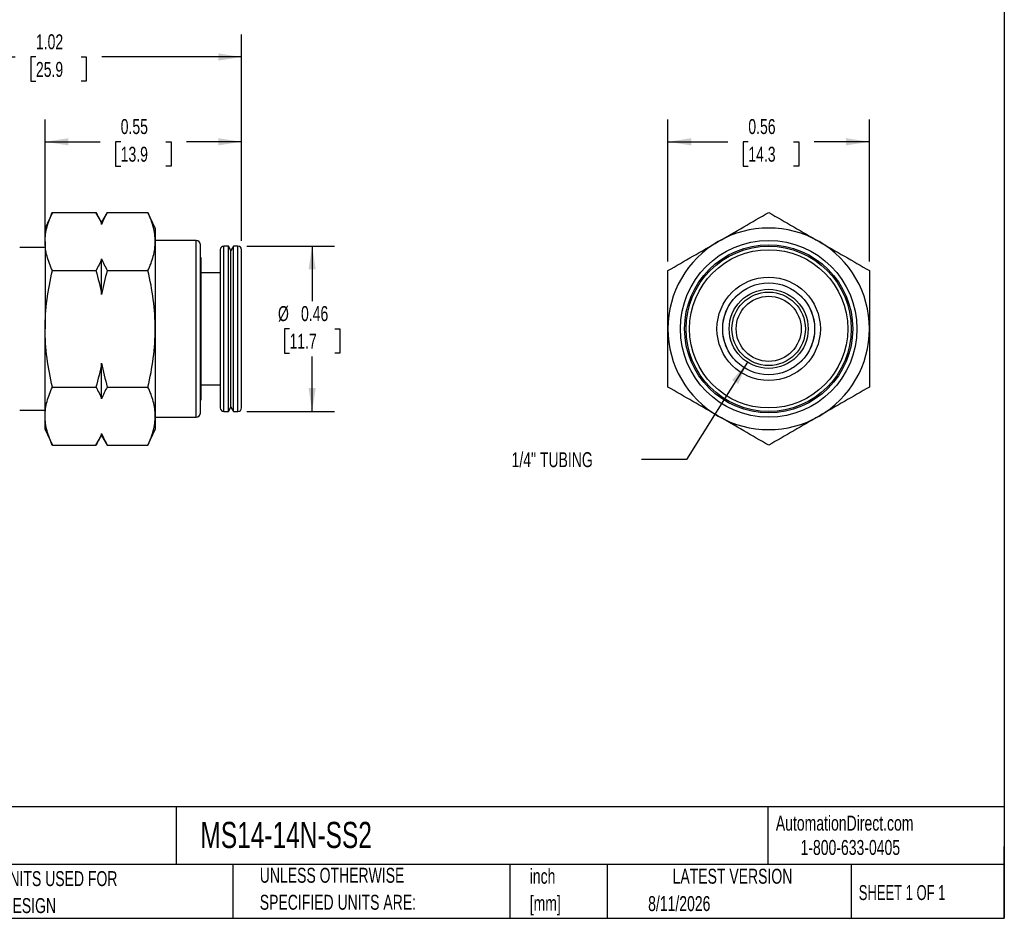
# Model space of a CAD drawing. Header units: inches. Extents: x 0.12 to 5.38, y 0.12 to 4.12.
# Tile 2 of 3: x 2.63 to 5.38, y 0.12 to 2.63. Entities that reach past the tile are written whole.
import ezdxf

# ---------------------------------------------------------------- set-up
doc = ezdxf.new("R2010")
doc.units = ezdxf.units.IN
doc.header["$LTSCALE"] = 0.5
doc.header["$MEASUREMENT"] = 0
doc.linetypes.add('SLD-Solid', pattern=[0])
doc.layers.add('DIMENSIONS', color=140, linetype='SLD-Solid', lineweight=25)
doc.layers.add('TEXT', color=140, linetype='SLD-Solid', lineweight=25)
doc.styles.add('SLDTEXTSTYLE0', font='TXT', dxfattribs={"width": 0.7})
doc.styles.add('SLDTEXTSTYLE1', font='TXT', dxfattribs={"width": 0.65})
doc.dimstyles.new('SLDDIMSTYLE0', dxfattribs={"dimtxt": 0.04248, "dimasz": 0.065, "dimexe": 0, "dimexo": 0.0625, "dimgap": 0.01062, "dimtad": 0, "dimtih": 1, "dimtoh": 1, "dimrnd": 1e-09, "dimzin": 12, "dimdsep": 46, "dimtxsty": 'SLDTEXTSTYLE0', "dimsah": 1, "dimcen": 0.09, "dimadec": 0, "dimazin": 3, "dimtfac": 1, "dimtofl": 0, "dimtmove": 0, "dimatfit": 3, "dimfxl": 0, "dimfrac": 2, "dimtolj": 1, "dimtzin": 12, "dimarcsym": 0})
doc.dimstyles.new('SLDDIMSTYLE1', dxfattribs={"dimtxt": 0.04248, "dimasz": 0.065, "dimexe": 0, "dimexo": 0.0625, "dimgap": 0.01062, "dimtad": 0, "dimtih": 1, "dimtoh": 1, "dimrnd": 1e-09, "dimdsep": 46, "dimtxsty": 'SLDTEXTSTYLE0', "dimsah": 1, "dimcen": 0.09, "dimadec": 0, "dimazin": 2, "dimtfac": 1, "dimtofl": 0, "dimtmove": 0, "dimatfit": 3, "dimfxl": 0, "dimfrac": 2, "dimtolj": 1, "dimtzin": 12, "dimarcsym": 0})
doc.dimstyles.new('SLDDIMSTYLE2', dxfattribs={"dimtxt": 0.04248, "dimasz": 0.065, "dimexe": 0, "dimexo": 0.0625, "dimgap": 0.01062, "dimtad": 0, "dimtih": 1, "dimtoh": 1, "dimrnd": 1e-09, "dimzin": 12, "dimdsep": 46, "dimtxsty": 'SLDTEXTSTYLE0', "dimsah": 1, "dimcen": 0, "dimadec": 0, "dimazin": 3, "dimtfac": 1, "dimtofl": 0, "dimtmove": 0, "dimatfit": 3, "dimfxl": 0, "dimfrac": 2, "dimtolj": 1, "dimtzin": 12, "dimarcsym": 0})

# ---------------------------------------------------------------- blocks, each defined once
blk = doc.blocks.new('SW_NOTE_0')
at = {"layer": 'TEXT', "color": 0, "char_height": 0.04167, "attachment_point": 1, "style": 'SLDTEXTSTYLE0'}
for s, insert in [('inch', (0, 0.0537)), ('[mm]', (0, -0.0215))]:
    blk.add_mtext(s, dxfattribs=dict(at, insert=insert))
blk = doc.blocks.new('SW_NOTE_0_1')
at = {"layer": 'TEXT', "color": 0, "char_height": 0.041667, "attachment_point": 1, "style": 'SLDTEXTSTYLE0'}
for s, insert in [('UNLESS OTHERWISE', (0, 0.0537)), ('SPECIFIED UNITS ARE:', (0, -0.0215))]:
    blk.add_mtext(s, dxfattribs=dict(at, insert=insert))
blk = doc.blocks.new('SW_NOTE_0_5')
at = {"layer": 'TEXT', "color": 0, "char_height": 0.041667, "attachment_point": 1, "style": 'SLDTEXTSTYLE0'}
for s, insert in [('INCH UNITS USED FOR', (0, 0.0537)), ('PART DESIGN', (0, -0.0215))]:
    blk.add_mtext(s, dxfattribs=dict(at, insert=insert))
blk = doc.blocks.new('_D_1')
at = {"layer": 'DIMENSIONS'}
for p, q in [((2.701, 2.0359), (2.701, 2.3513)), ((3.2486, 2.0131), (3.2486, 2.3513)), ((2.701, 2.2888), (2.8541, 2.2888)), ((2.9117, 2.2888), (2.8974, 2.2888)), ((2.8974, 2.2888), (2.8974, 2.2213)), ((3.0379, 2.2888), (3.0522, 2.2888)), ((3.0522, 2.2888), (3.0522, 2.2213)), ((3.2486, 2.2888), (3.0955, 2.2888)), ((2.8974, 2.2213), (2.9117, 2.2213)), ((3.0522, 2.2213), (3.0379, 2.2213))]:
    blk.add_line(p, q, dxfattribs=at)
for points in [[(2.701, 2.2888), (2.766, 2.2788), (2.766, 2.2988)], [(3.2486, 2.2888), (3.1836, 2.2988), (3.1836, 2.2788)]]:
    blk.add_solid(points, dxfattribs=at)
at = {"layer": 'DIMENSIONS', "char_height": 0.04167, "attachment_point": 1, "style": 'SLDTEXTSTYLE0'}
for s, insert in [('0.55', (2.9117, 2.3521)), ('13.9', (2.9117, 2.275))]:
    blk.add_mtext(s, dxfattribs=dict(at, insert=insert))
blk = doc.blocks.new('_D_2')
at = {"layer": 'DIMENSIONS'}
for p, q in [((2.2286, 2.023), (2.2286, 2.5876)), ((3.2486, 2.0131), (3.2486, 2.5876)), ((2.2286, 2.5251), (2.6179, 2.5251)), ((2.6754, 2.5251), (2.6612, 2.5251)), ((2.6612, 2.5251), (2.6612, 2.4576)), ((2.8017, 2.5251), (2.8159, 2.5251)), ((2.8159, 2.5251), (2.8159, 2.4576)), ((3.2486, 2.5251), (2.8592, 2.5251)), ((2.6612, 2.4576), (2.6754, 2.4576)), ((2.8159, 2.4576), (2.8017, 2.4576))]:
    blk.add_line(p, q, dxfattribs=at)
for points in [[(2.2286, 2.5251), (2.2936, 2.5151), (2.2936, 2.5351)], [(3.2486, 2.5251), (3.1836, 2.5351), (3.1836, 2.5151)]]:
    blk.add_solid(points, dxfattribs=at)
at = {"layer": 'DIMENSIONS', "char_height": 0.04167, "attachment_point": 1, "style": 'SLDTEXTSTYLE0'}
for s, insert in [('1.02', (2.6754, 2.5883)), ('25.9', (2.6754, 2.5113))]:
    blk.add_mtext(s, dxfattribs=dict(at, insert=insert))
blk = doc.blocks.new('_D_3')
at = {"layer": 'DIMENSIONS'}
for p, q in [((3.2637, 1.998), (3.5079, 1.998)), ((3.4454, 1.998), (3.4454, 1.8447)), ((3.3823, 1.7676), (3.368, 1.7676)), ((3.368, 1.7676), (3.368, 1.7001)), ((3.5085, 1.7676), (3.5228, 1.7676)), ((3.5228, 1.7676), (3.5228, 1.7001)), ((3.368, 1.7001), (3.3823, 1.7001)), ((3.4454, 1.5373), (3.4454, 1.6906)), ((3.5228, 1.7001), (3.5085, 1.7001)), ((3.2637, 1.5373), (3.5079, 1.5373))]:
    blk.add_line(p, q, dxfattribs=at)
for points in [[(3.4454, 1.998), (3.4354, 1.933), (3.4554, 1.933)], [(3.4454, 1.5373), (3.4554, 1.6023), (3.4354, 1.6023)]]:
    blk.add_solid(points, dxfattribs=at)
at = {"layer": 'DIMENSIONS', "char_height": 0.04167, "attachment_point": 1, "style": 'SLDTEXTSTYLE0'}
for s, insert in [('%%c', (3.3502, 1.8309)), ('0.46', (3.4144, 1.8309)), ('11.7', (3.3823, 1.7538))]:
    blk.add_mtext(s, dxfattribs=dict(at, insert=insert))
blk = doc.blocks.new('_D_4')
at = {"layer": 'DIMENSIONS'}
for p, q in [((4.6593, 1.6744), (4.4886, 1.4038)), ((4.4886, 1.4038), (4.3636, 1.4038))]:
    blk.add_line(p, q, dxfattribs=at)
blk.add_solid([(4.6593, 1.6744), (4.6162, 1.6248), (4.6331, 1.6141)], dxfattribs=at)
at = {"layer": 'DIMENSIONS', "insert": (4.0015, 1.4238), "char_height": 0.041667, "attachment_point": 1, "style": 'SLDTEXTSTYLE0'}
blk.add_mtext('1/4" TUBING', dxfattribs=at)
blk = doc.blocks.new('_D_5')
at = {"layer": 'DIMENSIONS'}
for p, q in [((4.4372, 1.9548), (4.4372, 2.3513)), ((4.999, 1.9548), (4.999, 2.3513)), ((4.4372, 2.2888), (4.6038, 2.2888)), ((4.6614, 2.2888), (4.6471, 2.2888)), ((4.6471, 2.2888), (4.6471, 2.2213)), ((4.7876, 2.2888), (4.8019, 2.2888)), ((4.8019, 2.2888), (4.8019, 2.2213)), ((4.999, 2.2888), (4.8452, 2.2888)), ((4.6471, 2.2213), (4.6614, 2.2213)), ((4.8019, 2.2213), (4.7876, 2.2213))]:
    blk.add_line(p, q, dxfattribs=at)
for points in [[(4.4372, 2.2888), (4.5022, 2.2788), (4.5022, 2.2988)], [(4.999, 2.2888), (4.934, 2.2988), (4.934, 2.2788)]]:
    blk.add_solid(points, dxfattribs=at)
at = {"layer": 'DIMENSIONS', "char_height": 0.04167, "attachment_point": 1, "style": 'SLDTEXTSTYLE0'}
for s, insert in [('0.56', (4.6614, 2.3521)), ('14.3', (4.6614, 2.275))]:
    blk.add_mtext(s, dxfattribs=dict(at, insert=insert))

msp = doc.modelspace()

# ---------------------------------------------------------------- linework, layer by layer
for p, q in [((2.7213, 2.092), (2.701, 2.0485)), ((2.7213, 2.092), (2.8426, 2.092)), ((2.8585, 2.0644), (2.8426, 2.092)), ((2.8744, 2.092), (2.8585, 2.0644)), ((2.8744, 2.092), (2.9878, 2.092)), ((3.0081, 2.0485), (2.9878, 2.092)), ((2.8585, 2.0588), (2.8585, 2.0644)), ((2.701, 2.0109), (2.701, 2.0485)), ((3.0081, 2.0485), (3.0081, 2.0109)), ((2.701, 2.0109), (2.701, 1.7676)), ((3.1223, 2.0137), (3.0081, 2.0137)), ((3.0081, 2.0109), (3.0081, 1.7676)), ((3.1223, 1.5216), (3.1223, 2.0137)), ((2.701, 1.994), (2.6301, 1.994)), ((3.1341, 1.5334), (3.1341, 2.0019)), ((3.1895, 1.6009), (3.1895, 1.9881)), ((3.2122, 1.998), (3.1993, 1.998)), ((3.1993, 1.5934), (3.1993, 1.998)), ((3.219, 1.9861), (3.2122, 1.998)), ((3.2122, 1.5934), (3.2122, 1.998)), ((3.2258, 1.998), (3.219, 1.9861)), ((3.219, 1.6024), (3.219, 1.9861)), ((3.2387, 1.998), (3.2258, 1.998)), ((3.2258, 1.5934), (3.2258, 1.998)), ((3.2387, 1.5934), (3.2387, 1.998)), ((3.2486, 1.6009), (3.2486, 1.9881)), ((2.8585, 1.8635), (2.8585, 1.963)), ((3.1352, 1.9668), (3.1341, 1.9668)), ((3.1352, 1.9668), (3.1352, 1.6198)), ((2.7213, 1.9298), (2.8426, 1.9298)), ((2.8744, 1.9298), (2.9878, 1.9298)), ((3.1895, 1.9237), (3.1352, 1.9237)), ((2.701, 1.5244), (2.701, 1.7676)), ((3.0081, 1.7676), (3.0081, 1.5244)), ((2.8585, 1.5723), (2.8585, 1.6718)), ((3.1352, 1.6198), (3.1341, 1.6198)), ((3.1342, 1.6198), (3.1352, 1.6193)), ((2.7213, 1.6055), (2.8426, 1.6055)), ((2.8744, 1.6055), (2.9878, 1.6055)), ((3.1352, 1.6006), (3.1341, 1.6006)), ((3.1352, 1.6193), (3.1352, 1.6006)), ((3.1352, 1.6115), (3.1895, 1.6115)), ((3.1352, 1.6006), (3.1352, 1.5684)), ((3.1895, 1.5472), (3.1895, 1.6009)), ((3.1993, 1.5373), (3.1993, 1.5934)), ((3.2122, 1.5373), (3.2122, 1.5934)), ((3.219, 1.5491), (3.219, 1.6024)), ((3.2258, 1.5373), (3.2258, 1.5934)), ((3.2387, 1.5373), (3.2387, 1.5934)), ((3.2486, 1.5472), (3.2486, 1.6009)), ((3.1341, 1.5684), (3.1352, 1.5684)), ((2.6301, 1.5413), (2.701, 1.5413)), ((3.1993, 1.5373), (3.2122, 1.5373)), ((3.2122, 1.5373), (3.219, 1.5491)), ((3.219, 1.5491), (3.2258, 1.5373)), ((3.2258, 1.5373), (3.2387, 1.5373)), ((2.701, 1.4867), (2.701, 1.5244)), ((3.0081, 1.5244), (3.0081, 1.4867)), ((3.0081, 1.5216), (3.1223, 1.5216)), ((2.701, 1.4867), (2.7213, 1.4433)), ((2.9878, 1.4433), (3.0081, 1.4867)), ((2.8426, 1.4433), (2.8585, 1.4708)), ((2.8585, 1.4708), (2.8585, 1.4764)), ((2.8585, 1.4708), (2.8744, 1.4433)), ((2.7213, 1.4433), (2.8426, 1.4433)), ((2.8744, 1.4433), (2.9878, 1.4433))]:
    msp.add_line(p, q)
for radius in [0.2461, 0.2343, 0.2303, 0.2205, 0.1441, 0.1281, 0.128, 0.1102, 0.1024, 0.0906]:
    msp.add_circle((4.7181, 1.7676), radius)
for centre, radius, start, end in [((4.7181, 1.7676), 0.2809, 60, 120), ((3.1223, 2.0019), 0.0118, 0, 90), ((4.7181, 1.7676), 0.2809, 120, 180), ((4.7181, 1.7676), 0.2809, 0, 60), ((3.1993, 1.9881), 0.00984, 90, 180), ((3.2387, 1.9881), 0.00984, 0, 90), ((4.7181, 1.7676), 0.2809, 180, 240), ((4.7181, 1.7676), 0.2809, 300, 0), ((3.1993, 1.5472), 0.00984, 180, 270), ((3.2387, 1.5472), 0.00984, 270, 0), ((3.1223, 1.5334), 0.0118, 270, 0), ((4.7181, 1.7676), 0.2809, 240, 300)]:
    msp.add_arc(centre, radius, start, end)
for points in [[(2.701, 2.0109), (2.701, 2.0246), (2.7029, 2.0382), (2.7099, 2.0653), (2.715, 2.0787), (2.7213, 2.092)], [(3.0081, 2.0109), (3.0081, 2.0246), (3.0062, 2.0382), (2.9991, 2.0653), (2.994, 2.0787), (2.9878, 2.092)], [(4.5777, 2.0109), (4.6015, 2.0246), (4.625, 2.0382), (4.6718, 2.0653), (4.695, 2.0787), (4.7181, 2.092)], [(4.7181, 2.092), (4.7412, 2.0787), (4.7645, 2.0653), (4.8113, 2.0382), (4.8348, 2.0246), (4.8586, 2.0109)], [(2.7213, 1.9298), (2.715, 1.9432), (2.7099, 1.9566), (2.7029, 1.9836), (2.701, 1.9972), (2.701, 2.0109)], [(2.9878, 1.9298), (2.994, 1.9432), (2.9991, 1.9566), (3.0062, 1.9836), (3.0081, 1.9972), (3.0081, 2.0109)], [(4.4372, 1.9298), (4.4603, 1.9432), (4.4836, 1.9566), (4.5303, 1.9836), (4.5539, 1.9972), (4.5777, 2.0109)], [(4.8586, 2.0109), (4.8824, 1.9972), (4.9059, 1.9836), (4.9527, 1.9566), (4.9759, 1.9432), (4.999, 1.9298)], [(2.701, 1.7676), (2.701, 1.7951), (2.7029, 1.8223), (2.7099, 1.8763), (2.715, 1.9031), (2.7213, 1.9298)], [(3.0081, 1.7676), (3.0081, 1.7951), (3.0062, 1.8223), (2.9991, 1.8763), (2.994, 1.9031), (2.9878, 1.9298)], [(4.4372, 1.7676), (4.4372, 1.7951), (4.4372, 1.8223), (4.4372, 1.8763), (4.4372, 1.9031), (4.4372, 1.9298)], [(4.999, 1.9298), (4.999, 1.9031), (4.999, 1.8763), (4.999, 1.8223), (4.999, 1.7951), (4.999, 1.7676)], [(2.7213, 1.6055), (2.715, 1.6321), (2.7099, 1.6589), (2.7029, 1.713), (2.701, 1.7402), (2.701, 1.7676)], [(2.9878, 1.6055), (2.994, 1.6321), (2.9991, 1.6589), (3.0062, 1.713), (3.0081, 1.7402), (3.0081, 1.7676)], [(4.4372, 1.6055), (4.4372, 1.6321), (4.4372, 1.6589), (4.4372, 1.713), (4.4372, 1.7402), (4.4372, 1.7676)], [(4.999, 1.7676), (4.999, 1.7402), (4.999, 1.713), (4.999, 1.6589), (4.999, 1.6321), (4.999, 1.6055)], [(2.701, 1.5244), (2.701, 1.5381), (2.7029, 1.5517), (2.7099, 1.5787), (2.715, 1.5921), (2.7213, 1.6055)], [(3.0081, 1.5244), (3.0081, 1.5381), (3.0062, 1.5517), (2.9991, 1.5787), (2.994, 1.5921), (2.9878, 1.6055)], [(4.5777, 1.5244), (4.5539, 1.5381), (4.5303, 1.5517), (4.4836, 1.5787), (4.4603, 1.5921), (4.4372, 1.6055)], [(4.999, 1.6055), (4.9759, 1.5921), (4.9527, 1.5787), (4.9059, 1.5517), (4.8824, 1.5381), (4.8586, 1.5244)], [(2.7213, 1.4433), (2.715, 1.4566), (2.7099, 1.47), (2.7029, 1.497), (2.701, 1.5106), (2.701, 1.5244)], [(2.9878, 1.4433), (2.994, 1.4566), (2.9991, 1.47), (3.0062, 1.497), (3.0081, 1.5106), (3.0081, 1.5244)], [(4.7181, 1.4433), (4.695, 1.4566), (4.6718, 1.47), (4.625, 1.497), (4.6015, 1.5106), (4.5777, 1.5244)], [(4.8586, 1.5244), (4.8348, 1.5106), (4.8113, 1.497), (4.7645, 1.47), (4.7412, 1.4566), (4.7181, 1.4433)]]:
    msp.add_open_spline(points, degree=3, knots=[0, 0, 0, 0, 0.5, 0.5, 1, 1, 1, 1])
for points in [[(2.8426, 2.092), (2.8489, 2.081), (2.8543, 2.07), (2.8585, 2.0588)], [(2.8744, 2.092), (2.868, 2.081), (2.8626, 2.07), (2.8585, 2.0588)], [(2.8585, 1.963), (2.8543, 1.9518), (2.8489, 1.9408), (2.8426, 1.9298)], [(2.8585, 1.963), (2.8626, 1.9518), (2.8681, 1.9408), (2.8744, 1.9298)], [(2.8426, 1.9298), (2.8489, 1.9079), (2.8543, 1.8858), (2.8585, 1.8635)], [(2.8744, 1.9298), (2.868, 1.9079), (2.8626, 1.8858), (2.8585, 1.8635)], [(2.8585, 1.6718), (2.8543, 1.6494), (2.8489, 1.6273), (2.8426, 1.6055)], [(2.8585, 1.6718), (2.8626, 1.6494), (2.8681, 1.6273), (2.8744, 1.6055)], [(2.8426, 1.6055), (2.8489, 1.5945), (2.8543, 1.5834), (2.8585, 1.5723)], [(2.8744, 1.6055), (2.868, 1.5945), (2.8626, 1.5834), (2.8585, 1.5723)], [(2.8585, 1.4764), (2.8543, 1.4653), (2.8489, 1.4542), (2.8426, 1.4433)], [(2.8585, 1.4764), (2.8626, 1.4653), (2.8681, 1.4542), (2.8744, 1.4433)]]:
    msp.add_open_spline(points, degree=3)
at = {"layer": 'TEXT'}
for p, q in [((5.375, 4.125), (5.375, 0.125)), ((5.375, 0.4356), (0.125, 0.4356)), ((3.0661, 0.4356), (3.0661, 0.275)), ((4.7161, 0.4356), (4.7161, 0.275)), ((5.375, 0.125), (5.375, 0.325)), ((5.375, 0.275), (0.125, 0.275)), ((3.224, 0.275), (3.224, 0.125)), ((3.9965, 0.275), (3.9965, 0.125)), ((4.268, 0.275), (4.268, 0.125)), ((4.9478, 0.275), (4.9478, 0.125)), ((0.125, 0.125), (5.375, 0.125))]:
    msp.add_line(p, q, dxfattribs=at)

# ---------------------------------------------------------------- block references
for name, p in [('SW_NOTE_0_5', (2.4671, 0.2027)), ('SW_NOTE_0_1', (3.2994, 0.212)), ('SW_NOTE_0', (4.052, 0.2093))]:
    msp.add_blockref(name, p, dxfattribs=at)

# ---------------------------------------------------------------- texts
for s, insert, char_height, attachment_point, style in [('AutomationDirect.com', (4.7381, 0.411), 0.041667, 1, 'SLDTEXTSTYLE0'), ('MS14-14N-SS2', (3.134, 0.3937), 0.072917, 1, 'SLDTEXTSTYLE0'), ('1-800-633-0405', (4.8069, 0.3432), 0.041667, 1, 'SLDTEXTSTYLE0'), ('LATEST VERSION', (4.6172, 0.2631), 0.041667, 2, 'SLDTEXTSTYLE0'), ('SHEET 1 OF 1', (4.9693, 0.2175), 0.041667, 1, 'SLDTEXTSTYLE1'), ('8/11/2026', (4.3821, 0.1868), 0.04167, 1, 'SLDTEXTSTYLE0')]:
    msp.add_mtext(s, dxfattribs=dict(at, insert=insert, char_height=char_height, attachment_point=attachment_point, style=style))

# ---------------------------------------------------------------- dimensions: what is measured, and where the dimension line sits
at = {"layer": 'DIMENSIONS'}
for base, p1, p2, dimstyle, picture, middle in [((2.2286, 2.5251), (3.2486, 1.9881), (2.2286, 1.998), 'SLDDIMSTYLE0', '_D_2', (2.7386, 2.5251)), ((3.2486, 2.2888), (2.701, 2.0109), (3.2486, 1.9881), 'SLDDIMSTYLE1', '_D_1', (2.9748, 2.2888)), ((4.999, 2.2888), (4.4372, 1.9298), (4.999, 1.9298), 'SLDDIMSTYLE1', '_D_5', (4.7245, 2.2888))]:
    dim = msp.add_linear_dim(base=base, p1=p1, p2=p2, dimstyle=dimstyle, dxfattribs=at)
    dim.commit()
    dim.dimension.update_dxf_attribs({"geometry": picture, "text_midpoint": middle, "dimtype": 160})
dim = msp.add_linear_dim(base=(3.4454, 1.5373), p1=(3.2387, 1.998), p2=(3.2387, 1.5373), angle=90, text='%%c<>', dimstyle='SLDDIMSTYLE1', dxfattribs=at)
dim.commit()
dim.dimension.update_dxf_attribs({"geometry": '_D_3', "text_midpoint": (3.4454, 1.7676), "dimtype": 160})
dim = msp.add_diameter_dim_2p(p1=(4.777, 1.8609), p2=(4.6593, 1.6744), text='1/4" TUBING', dimstyle='SLDDIMSTYLE2', override={"dimpost": '<>'}, dxfattribs=at)
dim.commit()
dim.dimension.update_dxf_attribs({"geometry": '_D_4', "text_midpoint": (4.1826, 1.4038), "dimtype": 163})

doc.saveas('drawing.dxf')
